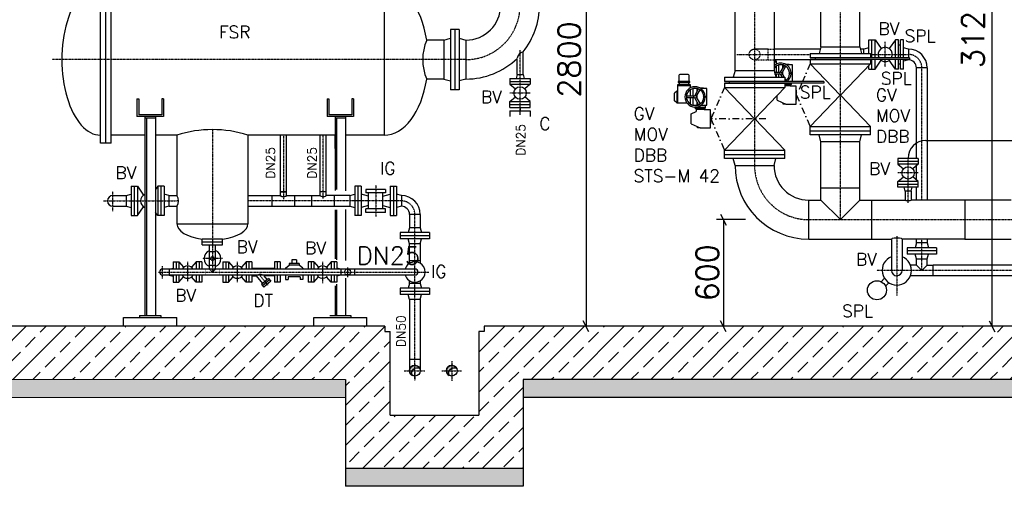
# Model space of a CAD drawing. Header units: millimetres. Extents: x -197187 to 241957296, y -45270 to 70505.
# Tile 27 of 116: x -47299 to -41756, y 8737 to 11361. Entities that reach past the tile are written whole.
import ezdxf
from ezdxf.enums import TextEntityAlignment as Align

# ---------------------------------------------------------------- set-up
doc = ezdxf.new("R2010")
doc.units = ezdxf.units.MM
doc.header["$LTSCALE"] = 0.5
for name, pattern in [('DASHDOT', [1, 0.5, -0.25, 0, -0.25]), ('DOT', [0.25, 0, -0.25]), ('HIDDEN', [0.375, 0.25, -0.125])]:
    doc.linetypes.add(name, pattern=pattern)
for name, color, linetype in [('41', 7, 'Continuous'), ('42', 7, 'Continuous'), ('BEMAßUNG', 7, 'Continuous'), ('Beschriftung', 7, 'Continuous'), ('P-MU025ENTL', 7, 'Continuous'), ('P-MU050ENTL', 7, 'Continuous'), ('P-MU150AUSL', 7, 'Continuous'), ('P-MU200EINL', 7, 'Continuous'), ('P-MU250AUSL', 7, 'Continuous')]:
    doc.layers.add(name, color=color, linetype=linetype)
doc.styles.add('ROMANS', font='ROMANS', dxfattribs={"height": 0.2})

msp = doc.modelspace()

# ---------------------------------------------------------------- hatches: boundary and pattern name
at = {"lineweight": 5}
h = msp.add_hatch(dxfattribs=at)
h.set_pattern_fill('ANSI33', color=256, scale=25)
h.set_pattern_definition([(45, (-19961.86, 11568.5), (-112.2532, 112.2532), []), (45, (-19849.61, 11568.5), (-112.2532, 112.2532), [79.375, -39.6875])])
h.paths.add_polyline_path([(-40729.005, 9636.898), (-40979.005, 9636.898), (-40979.005, 14316.398), (-40959.014, 14336.998), (-40919.032, 14338.197), (-40919.332, 14348.188), (-40789.278, 14352.09), (-40788.978, 14342.099), (-40748.996, 14343.298), (-40729.005, 14323.898)])
h.paths.add_polyline_path([(-40979.005, 9636.898), (-40729.005, 9636.898), (-40729.005, 9336.898), (-44464.005, 9336.898), (-44464.005, 8836.898), (-45464.005, 8836.898), (-45464.005, 9336.898), (-51479.005, 9336.898), (-51479.005, 14001.398), (-51459.014, 14021.998), (-51419.032, 14023.197), (-51419.332, 14033.188), (-51289.278, 14037.09), (-51288.978, 14027.099), (-51248.996, 14028.298), (-51229.005, 14008.898), (-51229.005, 9636.898), (-45244.005, 9636.898), (-45244.005, 9606.898), (-45214.005, 9606.898), (-45214.005, 9136.898), (-44714.005, 9136.898), (-44714.005, 9606.898), (-44684.005, 9606.898), (-44684.005, 9636.898)])
at = {"layer": 'Beschriftung', "lineweight": 5}
h = msp.add_hatch(dxfattribs=at)
h.set_pattern_fill('BETON_UNBEWEHRT', color=256, scale=200, angle=90, pattern_type=2)
h.set_pattern_definition([(135, (-25336.86, 54498.937), (-35.35534, -35.35534), [25, -12.5])])
h.paths.add_polyline_path([(-44464.005, 9336.898), (-40579.005, 9336.898), (-40579.005, 9236.898), (-44464.005, 9236.898)])
h.paths.add_polyline_path([(-45464.005, 8836.898), (-44464.005, 8836.898), (-44464.005, 8736.898), (-45464.005, 8736.898)])
h.paths.add_polyline_path([(-51629.005, 9336.898), (-45464.005, 9336.898), (-45464.005, 9236.898), (-51629.005, 9236.898)])
at = {"layer": 'P-MU050ENTL', "linetype": 'Continuous', "ltscale": 10}
h = msp.add_hatch(color=256, dxfattribs=at)
h.paths.add_polyline_path([(-45074.005, 9417.048), (-45074.005, 9400.9, -0.23800733), (-45046.855, 9400.008, 0.28780619)])
h.paths.add_polyline_path([(-45074.005, 9400.9), (-45074.005, 9417.048, 0.41421356), (-45104.155, 9386.898), (-45088.348, 9386.898, -0.1710683)])
h.paths.add_polyline_path([(-45088.348, 9386.898), (-45104.155, 9386.898, 0.27424639), (-45088.463, 9360.441, -0.23109795)])
h.paths.add_polyline_path([(-44866.005, 9417.048, 0.41421356), (-44896.155, 9386.898), (-44880.348, 9386.898, -0.1710683), (-44866.005, 9400.9)])
h.paths.add_polyline_path([(-44866.005, 9417.048), (-44866.005, 9400.9, -0.23800733), (-44838.855, 9400.008, 0.28780619)])
h.paths.add_polyline_path([(-44880.348, 9386.898), (-44896.155, 9386.898, 0.27424639), (-44880.463, 9360.441, -0.23109795)])

# ---------------------------------------------------------------- linework, layer by layer
for p, q in [((-43052.455, 11129.886), (-43040.623, 11129.886)), ((-43052.455, 11124.156), (-43040.623, 11124.156)), ((-43040.623, 11129.886), (-43040.623, 11110.637)), ((-43040.623, 11100.63), (-43040.623, 11065.105)), ((-43025.061, 11065.105), (-43025.061, 11106.754)), ((-43015.392, 11067.001), (-42993.705, 11104.565)), ((-43006.732, 11062.001), (-42985.044, 11099.565)), ((-43002.139, 11089.956), (-43002.139, 11106.754)), ((-43018.675, 11065.105), (-43052.243, 11065.105)), ((-43018.675, 11055.105), (-43049.563, 11055.105)), ((-43040.623, 11055.105), (-43040.623, 11037.898)), ((-43025.061, 11037.898), (-43025.061, 11055.105)), ((-43015.392, 11053.21), (-43006.552, 11037.898)), ((-43006.732, 11058.21), (-42995.005, 11037.898)), ((-43002.139, 11050.255), (-43002.139, 11069.956)), ((-42992.005, 11032.702), (-42985.044, 11020.646)), ((-43594.589, 10960.055), (-43594.589, 10996.886)), ((-43594.589, 10996.886), (-43523.623, 10996.886)), ((-43594.589, 10991.156), (-43523.623, 10991.156)), ((-43592.056, 11011.164), (-43526.156, 11011.164)), ((-43523.623, 10996.886), (-43523.623, 10977.637)), ((-42956.296, 11000.913), (-42992.005, 11000.913)), ((-42992.005, 10991.403), (-42962.027, 10991.403)), ((-42956.296, 10997.133), (-42962.027, 10991.403)), ((-42962.027, 10991.403), (-42962.027, 10987.043)), ((-43600.32, 10960.055), (-43611.78, 10948.594)), ((-43611.78, 10905.617), (-43611.78, 10948.594)), ((-43600.32, 10960.055), (-43594.589, 10960.055)), ((-43600.32, 10960.055), (-43600.32, 10894.156)), ((-43596.104, 10960.055), (-43596.104, 10894.156)), ((-43501.675, 10932.105), (-43545.051, 10932.105)), ((-43501.675, 10922.105), (-43545.051, 10922.105)), ((-43523.623, 10967.63), (-43523.623, 10932.105)), ((-43523.623, 10922.105), (-43523.623, 10886.581)), ((-43508.061, 10932.105), (-43508.061, 10973.754)), ((-43508.061, 10880.457), (-43508.061, 10922.105)), ((-43498.392, 10934.001), (-43476.705, 10971.565)), ((-43489.732, 10929.001), (-43468.044, 10966.565)), ((-43489.732, 10925.21), (-43468.044, 10887.646)), ((-43485.139, 10956.956), (-43485.139, 10973.754)), ((-43485.139, 10917.255), (-43485.139, 10936.956)), ((-43035.375, 10908.251), (-43035.375, 10934.735)), ((-43600.32, 10894.156), (-43611.78, 10905.617)), ((-43600.32, 10894.156), (-43543.483, 10894.156)), ((-43532.472, 10894.156), (-43523.623, 10894.156)), ((-43498.392, 10920.21), (-43476.705, 10882.646)), ((-43439.296, 10867.913), (-43496.6, 10867.913)), ((-43485.139, 10880.457), (-43485.139, 10897.255)), ((-43035.375, 10908.251), (-42984.948, 10886.762)), ((-43000.1, 10886.762), (-43000.1, 10893.219)), ((-42984.948, 10886.762), (-43000.1, 10886.762)), ((-43518.375, 10832.554), (-43490.87, 10844.276)), ((-43518.375, 10775.251), (-43518.375, 10832.554)), ((-43496.6, 10864.133), (-43490.87, 10858.403)), ((-43490.87, 10858.403), (-43445.027, 10858.403)), ((-43490.87, 10858.403), (-43490.87, 10844.276)), ((-43439.296, 10864.133), (-43445.027, 10858.403)), ((-43445.027, 10858.403), (-43445.027, 10854.043)), ((-43518.375, 10775.251), (-43467.948, 10753.762)), ((-43483.1, 10753.762), (-43483.1, 10760.219)), ((-43467.948, 10753.762), (-43483.1, 10753.762)), ((-45244.005, 9636.898), (-51229.005, 9636.898)), ((-45244.005, 9636.898), (-45244.005, 9606.898)), ((-45244.005, 9606.898), (-45214.005, 9606.898)), ((-45214.005, 9136.898), (-45214.005, 9606.898)), ((-44714.005, 9606.898), (-44714.005, 9136.898)), ((-44684.005, 9606.898), (-44714.005, 9606.898)), ((-44684.005, 9606.898), (-44714.005, 9606.898)), ((-40979.005, 9636.898), (-44684.005, 9636.898)), ((-44684.005, 9636.898), (-44684.005, 9606.898)), ((-44684.005, 9636.898), (-44684.005, 9606.898)), ((-45464.005, 9336.898), (-45464.005, 8736.898)), ((-40579.005, 9336.898), (-44464.005, 9336.898)), ((-44464.005, 9336.898), (-44464.005, 8736.898)), ((-40579.005, 9236.898), (-44464.005, 9236.898)), ((-45214.005, 9136.898), (-44714.005, 9136.898)), ((-44464.005, 8836.898), (-45464.005, 8836.898)), ((-44464.005, 8736.898), (-45464.005, 8736.898))]:
    msp.add_line(p, q)
at = {"lineweight": 5}
for p, q in [((-45464.005, 9336.898), (-51629.005, 9336.898)), ((-51629.005, 9236.898), (-45464.005, 9236.898))]:
    msp.add_line(p, q, dxfattribs=at)
for points in [[(-43052.455, 11129.886), (-43048.373, 11129.886), (-43048.373, 11135.748)], [(-42999.587, 11106.754), (-43027.613, 11106.754)], [(-42947.701, 11013.898), (-42947.701, 11013.898), (-42947.701, 11106.754), (-42980.319, 11106.754)], [(-42956.296, 11003.898), (-42956.296, 10997.133), (-42992.005, 10997.133)], [(-42984.948, 10886.762), (-42927.644, 10886.762), (-42927.644, 10987.043), (-42962.027, 10987.043)], [(-43482.587, 10973.754), (-43510.613, 10973.754)], [(-43463.319, 10880.457), (-43430.701, 10880.457), (-43430.701, 10973.754), (-43463.319, 10973.754)], [(-43510.613, 10880.457), (-43482.587, 10880.457)], [(-43439.296, 10880.457), (-43439.296, 10864.133), (-43496.6, 10864.133), (-43496.6, 10869.802)], [(-43496.6, 10878.397), (-43496.6, 10880.457)], [(-43467.948, 10753.762), (-43410.644, 10753.762), (-43410.644, 10854.043), (-43445.027, 10854.043)]]:
    msp.add_lwpolyline(points)
msp.add_lwpolyline([(-43586.839, 11014.029), (-43586.839, 11049.559, -0.41421356), (-43581.109, 11055.289), (-43537.103, 11055.289, -0.41421356), (-43531.373, 11049.559), (-43531.373, 11014.029)], format="xyb", close=True)
for points in [[(-43526.156, 11008.298), (-43526.156, 11014.029), (-43592.056, 11014.029), (-43592.056, 11008.298)], [(-43531.373, 10996.886), (-43531.373, 11008.298), (-43586.839, 11008.298), (-43586.839, 10996.886)], [(-42925.352, 10908.251), (-42925.352, 10965.554), (-42927.644, 10965.554), (-42927.644, 10908.251)], [(-43408.352, 10775.251), (-43408.352, 10832.554), (-43410.644, 10832.554), (-43410.644, 10775.251)]]:
    msp.add_lwpolyline(points, close=True)
for centre, radius in [((-43013.6, 11060.105), 7.125), ((-42960.594, 11060.105), 5.571), ((-42960.594, 11060.105), 3.312), ((-43496.6, 10927.105), 7.125), ((-43443.594, 10927.105), 5.571), ((-43443.594, 10927.105), 3.312)]:
    msp.add_circle(centre, radius)
for centre, radius, start, end in [((-43013.6, 11060.105), 57.304, 3.686082, 132.692218), ((-43013.6, 11060.105), 48.708, 3.998239, 142.912685), ((-43013.6, 10658.395), 453.177, 93.384346, 93.418573), ((-43013.6, 10658.395), 453.177, 81.638617, 86.615654), ((-43013.6, 11060.105), 48.708, 296.317705, 356.001761), ((-43013.6, 11060.105), 57.304, 306.25789, 356.313918), ((-43496.6, 10927.105), 57.304, 3.686082, 356.313918), ((-43496.6, 10927.105), 48.708, 3.998239, 356.001761), ((-43496.6, 10525.395), 453.177, 93.384346, 93.418573), ((-43496.6, 10525.395), 453.177, 81.638617, 86.615654)]:
    msp.add_arc(centre, radius, start, end)
at = {"layer": '41', "linetype": 'Continuous', "ltscale": 10}
for p, q in [((-44539.505, 11030.305), (-44539.505, 10998.305)), ((-46639.005, 10916.898), (-46639.005, 10816.898)), ((-46639.005, 10916.898), (-46629.005, 10916.898)), ((-46629.005, 10916.898), (-46629.005, 10826.898)), ((-46489.005, 10916.898), (-46499.005, 10916.898)), ((-46499.005, 10916.898), (-46499.005, 10826.898)), ((-46489.005, 10916.898), (-46489.005, 10816.898)), ((-45569.005, 10916.898), (-45569.005, 10816.898)), ((-45569.005, 10916.898), (-45559.005, 10916.898)), ((-45559.005, 10916.898), (-45559.005, 10826.898)), ((-45419.005, 10916.898), (-45429.005, 10916.898)), ((-45429.005, 10916.898), (-45429.005, 10826.898)), ((-45419.005, 10916.898), (-45419.005, 10816.898)), ((-46489.005, 10816.898), (-46639.005, 10816.898)), ((-46499.005, 10826.898), (-46629.005, 10826.898)), ((-46594.005, 10816.898), (-46594.005, 9696.898)), ((-46534.005, 10816.898), (-46534.005, 9696.898)), ((-45419.005, 10816.898), (-45569.005, 10816.898)), ((-45429.005, 10826.898), (-45559.005, 10826.898)), ((-45524.005, 10816.898), (-45524.005, 10401.501)), ((-45464.005, 10816.898), (-45464.005, 10399.26)), ((-46534.005, 10806.898), (-46594.005, 10806.898)), ((-45464.005, 10806.898), (-45524.005, 10806.898)), ((-45524.005, 10636.898), (-45524.005, 10711.898)), ((-42197.505, 10681.998), (-41222.725, 10681.998)), ((-42240.005, 10580.448), (-42355.005, 10580.448)), ((-42355.005, 10580.448), (-42355.005, 10548.448)), ((-42240.005, 10564.448), (-42355.005, 10564.448)), ((-42240.005, 10548.448), (-42355.005, 10548.448)), ((-42355.005, 10548.448), (-42324.145, 10522.149)), ((-42240.005, 10548.448), (-42270.866, 10522.149)), ((-42240.005, 10580.448), (-42240.005, 10548.448)), ((-42355.005, 10450.448), (-42324.145, 10476.747)), ((-42240.005, 10450.448), (-42355.005, 10450.448)), ((-42355.005, 10418.448), (-42355.005, 10450.448)), ((-42240.005, 10434.448), (-42355.005, 10434.448)), ((-42240.005, 10450.448), (-42270.866, 10476.747)), ((-42240.005, 10418.448), (-42240.005, 10450.448)), ((-42240.005, 10418.448), (-42355.005, 10418.448)), ((-42314.355, 10396.448), (-42320.25, 10418.448)), ((-42280.655, 10396.448), (-42314.355, 10396.448)), ((-42314.355, 10396.448), (-42314.355, 10346.448)), ((-42280.655, 10396.448), (-42274.76, 10418.448)), ((-42280.655, 10396.448), (-42280.655, 10346.448)), ((-45524.005, 10291.689), (-45524.005, 10016.037)), ((-45464.005, 10293.93), (-45464.005, 10005.952)), ((-46196.909, 10127.898), (-46156.505, 10127.898)), ((-46193.881, 10095.898), (-46156.505, 10095.898)), ((-46192.367, 10111.898), (-46156.505, 10111.898)), ((-46156.505, 10095.898), (-46156.505, 10127.898)), ((-45415.005, 9958.748), (-45415.005, 9925.048)), ((-45464.005, 9907.344), (-45464.005, 9696.898)), ((-45524.005, 9864.764), (-45524.005, 9696.898)), ((-46714.005, 9686.898), (-46414.005, 9686.898)), ((-46714.005, 9636.898), (-46714.005, 9686.898)), ((-46624.005, 9696.898), (-46504.005, 9696.898)), ((-46624.005, 9696.898), (-46624.005, 9686.898)), ((-46504.005, 9696.898), (-46504.005, 9686.898)), ((-46414.005, 9636.898), (-46414.005, 9686.898)), ((-45644.005, 9686.898), (-45344.005, 9686.898)), ((-45644.005, 9636.898), (-45644.005, 9686.898)), ((-45554.005, 9696.898), (-45434.005, 9696.898)), ((-45434.005, 9696.898), (-45434.005, 9686.898)), ((-45344.005, 9636.898), (-45344.005, 9686.898))]:
    msp.add_line(p, q, dxfattribs=at)
at = {"layer": '41', "linetype": 'HIDDEN', "ltscale": 10}
for p, q in [((-46586.005, 10806.898), (-46586.005, 9696.898)), ((-45516.005, 10806.898), (-45516.005, 10405.983)), ((-45516.005, 10291.689), (-45516.005, 10011.554)), ((-45516.005, 9873.728), (-45516.005, 9696.898))]:
    msp.add_line(p, q, dxfattribs=at)
at = {"layer": '41', "linetype": 'DASHDOT', "ltscale": 10}
for p, q in [((-42297.505, 10331.628), (-42297.505, 10580.448)), ((-42240.005, 10499.448), (-42355.005, 10499.448)), ((-46405.478, 10341.898), (-46414.005, 10341.898))]:
    msp.add_line(p, q, dxfattribs=at)
at = {"layer": '41', "linetype": 'Continuous', "ltscale": 10}
msp.add_circle((-42297.505, 10499.448), 35, dxfattribs=at)
for centre, radius, start, end in [((-44452.32, 11134.934), 47.458, 105.691625, 168.683428), ((-42197.505, 10581.998), 100, 90, 180)]:
    msp.add_arc(centre, radius, start, end, dxfattribs=at)
for centre, ratio, end_param in [((-45814.005, 10372.048), 0.30551929, 3.14159265), ((-45590.005, 10372.048), 0.30551929, 1.33111947), ((-42297.505, 10346.448), 0.1011454, 3.14159265)]:
    msp.add_ellipse(centre, major_axis=(-16.85, 0), ratio=ratio, start_param=0, end_param=end_param, dxfattribs=at)
at = {"layer": 'BEMAßUNG', "linetype": 'Continuous', "ltscale": 10}
for p, q in [((-41825.564, 12756.984), (-41825.564, 9636.898)), ((-44110.603, 12436.898), (-44110.603, 9636.898)), ((-43353.223, 10268.148), (-43321.973, 10205.648)), ((-43213.561, 10236.898), (-43376.214, 10236.898)), ((-43337.598, 10236.898), (-43337.598, 9636.898)), ((-44094.978, 9605.648), (-44126.228, 9668.148)), ((-43321.973, 9605.648), (-43353.223, 9668.148)), ((-41841.189, 9668.148), (-41809.939, 9605.648))]:
    msp.add_line(p, q, dxfattribs=at)
at = {"layer": 'P-MU025ENTL', "linetype": 'Continuous', "ltscale": 10}
for p, q in [((-44498.855, 11052.305), (-44498.855, 11143.869)), ((-44465.155, 11052.305), (-44465.155, 11180.624)), ((-44498.855, 11052.305), (-44504.75, 11030.305)), ((-44498.855, 11052.305), (-44465.155, 11052.305)), ((-44465.155, 11052.305), (-44459.26, 11030.305)), ((-44539.505, 11030.305), (-44424.505, 11030.305)), ((-44539.505, 11014.305), (-44424.505, 11014.305)), ((-44539.505, 10998.305), (-44424.505, 10998.305)), ((-44539.505, 10998.305), (-44508.645, 10972.006)), ((-44424.505, 10998.305), (-44455.366, 10972.006)), ((-44424.505, 11030.305), (-44424.505, 10998.305)), ((-44539.505, 10900.305), (-44508.645, 10926.604)), ((-44424.505, 10900.305), (-44455.366, 10926.604)), ((-44539.505, 10868.305), (-44539.505, 10900.305)), ((-44539.505, 10900.305), (-44424.505, 10900.305)), ((-44539.505, 10884.305), (-44424.505, 10884.305)), ((-44539.505, 10868.305), (-44424.505, 10868.305)), ((-44482.005, 10868.305), (-44482.005, 10848.305)), ((-44424.505, 10868.305), (-44424.505, 10900.305)), ((-44539.505, 10848.305), (-44424.505, 10848.305)), ((-44539.505, 10848.305), (-44539.505, 10816.305)), ((-44424.505, 10848.305), (-44424.505, 10816.305)), ((-45830.855, 10372.048), (-45830.855, 10711.898)), ((-45797.155, 10372.048), (-45797.155, 10711.898)), ((-45606.855, 10372.048), (-45606.855, 10711.898)), ((-45573.155, 10372.048), (-45573.155, 10711.898)), ((-45797.155, 10392.898), (-45830.855, 10392.898)), ((-45830.855, 10392.898), (-45797.155, 10392.898)), ((-45573.155, 10392.898), (-45606.855, 10392.898)), ((-46271.505, 10095.898), (-46156.505, 10095.898)), ((-46230.855, 9958.748), (-46230.855, 10095.898)), ((-46197.155, 9958.748), (-46197.155, 10095.898)), ((-46197.155, 10055.898), (-46230.855, 10055.898)), ((-46435.005, 9999.398), (-46403.005, 9999.398)), ((-46435.005, 9999.398), (-46435.005, 9958.748)), ((-46419.005, 9999.398), (-46419.005, 9958.748)), ((-46403.005, 9999.398), (-46376.707, 9968.537)), ((-46403.005, 9999.398), (-46403.005, 9958.748)), ((-46305.005, 9999.398), (-46331.304, 9968.537)), ((-46273.005, 9999.398), (-46305.005, 9999.398)), ((-46305.005, 9999.398), (-46305.005, 9958.748)), ((-46289.005, 9999.398), (-46289.005, 9958.748)), ((-46273.005, 9999.398), (-46273.005, 9958.748)), ((-46230.855, 9979.898), (-46197.155, 9979.898)), ((-46155.005, 9999.398), (-46123.005, 9999.398)), ((-46155.005, 9999.398), (-46155.005, 9958.748)), ((-46139.005, 9999.398), (-46139.005, 9958.748)), ((-46123.005, 9999.398), (-46096.707, 9968.537)), ((-46123.005, 9999.398), (-46123.005, 9958.748)), ((-46025.005, 9999.398), (-46051.304, 9968.537)), ((-45993.005, 9999.398), (-46025.005, 9999.398)), ((-46025.005, 9999.398), (-46025.005, 9958.748)), ((-46009.005, 9999.398), (-46009.005, 9958.748)), ((-45993.005, 9999.398), (-45993.005, 9958.748)), ((-45833.005, 9999.398), (-45865.005, 9999.398)), ((-45865.005, 9999.398), (-45865.005, 9958.748)), ((-45849.005, 9999.398), (-45849.005, 9958.748)), ((-45833.005, 9999.398), (-45833.005, 9958.748)), ((-45803.005, 9964.398), (-45782.133, 9980.27)), ((-45725.877, 9990.27), (-45782.133, 9990.27)), ((-45782.133, 9990.27), (-45782.133, 9980.27)), ((-45725.877, 9980.27), (-45782.133, 9980.27)), ((-45740.877, 10010.27), (-45767.133, 10010.27)), ((-45767.133, 10010.27), (-45767.133, 9990.27)), ((-45740.877, 10010.27), (-45740.877, 9990.27)), ((-45725.877, 9990.27), (-45725.877, 9980.27)), ((-45705.005, 9964.398), (-45725.877, 9980.27)), ((-45643.005, 9999.398), (-45675.005, 9999.398)), ((-45675.005, 9999.398), (-45675.005, 9958.748)), ((-45659.005, 9999.398), (-45659.005, 9958.748)), ((-45643.005, 9999.398), (-45616.707, 9968.537)), ((-45643.005, 9999.398), (-45643.005, 9958.748)), ((-45545.005, 9999.398), (-45571.304, 9968.537)), ((-45513.005, 9999.398), (-45545.005, 9999.398)), ((-45545.005, 9999.398), (-45545.005, 9958.748)), ((-45529.005, 9999.398), (-45529.005, 9958.748)), ((-45513.005, 9999.398), (-45513.005, 9958.748)), ((-45074.005, 9958.748), (-46495.005, 9958.748)), ((-45074.005, 9925.048), (-46495.005, 9925.048)), ((-46457.005, 9958.748), (-46435.005, 9964.643)), ((-46457.005, 9958.748), (-46457.005, 9925.048)), ((-46457.005, 9925.048), (-46435.005, 9919.153)), ((-46435.005, 9925.048), (-46435.005, 9884.398)), ((-46419.005, 9925.048), (-46419.005, 9884.398)), ((-46403.005, 9925.048), (-46403.005, 9884.398)), ((-46305.005, 9925.048), (-46305.005, 9884.398)), ((-46289.005, 9925.048), (-46289.005, 9884.398)), ((-46273.005, 9925.048), (-46273.005, 9884.398)), ((-46155.005, 9925.048), (-46155.005, 9884.398)), ((-46139.005, 9925.048), (-46139.005, 9884.398)), ((-46123.005, 9925.048), (-46123.005, 9884.398)), ((-46025.005, 9925.048), (-46025.005, 9884.398)), ((-46009.005, 9925.048), (-46009.005, 9884.398)), ((-45993.005, 9963.748), (-45865.005, 9963.748)), ((-45993.005, 9925.048), (-45993.005, 9884.398)), ((-45865.005, 9925.048), (-45865.005, 9884.398)), ((-45849.005, 9925.048), (-45849.005, 9884.398)), ((-45833.005, 9925.048), (-45833.005, 9884.398)), ((-45803.005, 9964.398), (-45803.005, 9958.748)), ((-45803.005, 9925.048), (-45803.005, 9899.398)), ((-45705.005, 9964.398), (-45705.005, 9958.748)), ((-45705.005, 9925.048), (-45705.005, 9899.398)), ((-45675.005, 9925.048), (-45675.005, 9884.398)), ((-45659.005, 9925.048), (-45659.005, 9884.398)), ((-45643.005, 9925.048), (-45643.005, 9884.398)), ((-45545.005, 9925.048), (-45545.005, 9884.398)), ((-45529.005, 9925.048), (-45529.005, 9884.398)), ((-45491.005, 9958.748), (-45513.005, 9964.643)), ((-45491.005, 9925.048), (-45513.005, 9919.153)), ((-45513.005, 9925.048), (-45513.005, 9884.398)), ((-45491.005, 9958.748), (-45491.005, 9925.048)), ((-46435.005, 9884.398), (-46403.005, 9884.398)), ((-46403.005, 9884.398), (-46376.707, 9915.259)), ((-46305.005, 9884.398), (-46331.304, 9915.259)), ((-46273.005, 9884.398), (-46305.005, 9884.398)), ((-46155.005, 9884.398), (-46123.005, 9884.398)), ((-46123.005, 9884.398), (-46096.707, 9915.259)), ((-46025.005, 9884.398), (-46051.304, 9915.259)), ((-45993.005, 9884.398), (-46025.005, 9884.398)), ((-45993.005, 9920.048), (-45966.506, 9920.048)), ((-45931.226, 9878.002), (-45966.506, 9920.048)), ((-45898.517, 9905.448), (-45938.118, 9872.219)), ((-45938.118, 9872.219), (-45925.262, 9856.898)), ((-45892.089, 9897.787), (-45931.69, 9864.558)), ((-45885.661, 9890.127), (-45925.262, 9856.898)), ((-45865.005, 9920.048), (-45922.514, 9920.048)), ((-45905.41, 9899.664), (-45922.514, 9920.048)), ((-45898.517, 9905.448), (-45885.661, 9890.127)), ((-45833.005, 9884.398), (-45865.005, 9884.398)), ((-45803.005, 9899.398), (-45788.005, 9899.398)), ((-45720.005, 9914.398), (-45788.005, 9914.398)), ((-45788.005, 9914.398), (-45788.005, 9899.398)), ((-45720.005, 9914.398), (-45720.005, 9899.398)), ((-45705.005, 9899.398), (-45720.005, 9899.398)), ((-45643.005, 9884.398), (-45675.005, 9884.398)), ((-45643.005, 9884.398), (-45616.707, 9915.259)), ((-45545.005, 9884.398), (-45571.304, 9915.259)), ((-45513.005, 9884.398), (-45545.005, 9884.398))]:
    msp.add_line(p, q, dxfattribs=at)
at = {"layer": 'P-MU025ENTL', "linetype": 'DASHDOT', "ltscale": 10}
for p, q in [((-44482.005, 10825.744), (-44482.005, 11189.789)), ((-44539.505, 10949.305), (-44424.505, 10949.305)), ((-46214.005, 10743.114), (-46214.005, 9941.898)), ((-45814.005, 10711.898), (-45814.005, 10352.744)), ((-45590.005, 10354.847), (-45590.005, 10711.898)), ((-46354.005, 9999.398), (-46354.005, 9887.853)), ((-46157.323, 10017.898), (-46270.687, 10017.898)), ((-46074.005, 9999.398), (-46074.005, 9884.398)), ((-45594.005, 9999.398), (-45594.005, 9879.789)), ((-46517.296, 9941.898), (-44993.749, 9941.898)), ((-46495.005, 9905.549), (-46495.005, 9975.863)), ((-45901.459, 9868.742), (-45952.835, 9929.969)), ((-45453.005, 9967.053), (-45453.005, 9912.296))]:
    msp.add_line(p, q, dxfattribs=at)
at = {"layer": 'P-MU025ENTL', "linetype": 'Continuous', "ltscale": 10}
msp.add_circle((-44482.005, 10949.305), 35, dxfattribs=at)
at = {"layer": 'P-MU025ENTL', "linetype": 'DASHDOT', "ltscale": 10}
msp.add_circle((-45453.005, 9941.898), 16.85, dxfattribs=at)
at = {"layer": 'P-MU025ENTL', "linetype": 'Continuous', "ltscale": 10}
for centre, radius, start, end in [((-46214.005, 10017.898), 47.5, 110.777317, 249.222683), ((-46214.005, 10017.898), 47.5, 290.777317, 69.222683), ((-45073.917, 9941.898), 57.5, 90.087786, 162.959747), ((-45073.917, 9941.898), 57.5, 269.912214, 90.087786), ((-46495.005, 9941.898), 16.85, 90, 270), ((-46354.005, 9941.898), 35, 28.778747, 151.221253), ((-46354.005, 9941.898), 35, 208.778747, 331.221253), ((-46074.005, 9941.898), 35, 28.778747, 151.221253), ((-46074.005, 9941.898), 35, 208.778747, 331.221253), ((-45594.005, 9941.898), 35, 205.804869, 319.654061), ((-45594.005, 9941.898), 35, 28.778747, 151.221253), ((-45073.917, 9941.898), 57.5, 197.040253, 269.912214), ((-45074.005, 9941.898), 16.85, 270, 90)]:
    msp.add_arc(centre, radius, start, end, dxfattribs=at)
msp.add_ellipse((-45944.51, 9920.048), major_axis=(-21.996, 0), ratio=0.33834032, start_param=3.14159265, end_param=6.28318531, dxfattribs=at)
at = {"layer": 'P-MU050ENTL', "linetype": 'Continuous', "ltscale": 10}
for p, q in [((-42519.066, 11203.283), (-42546.066, 11196.048)), ((-42519.066, 11170.898), (-42519.066, 11248.398)), ((-42519.066, 11248.398), (-42483.066, 11248.398)), ((-42501.066, 11146.898), (-42501.066, 11248.398)), ((-42483.066, 11248.398), (-42448.804, 11198.807)), ((-42483.066, 11146.898), (-42483.066, 11248.398)), ((-42369.066, 11248.398), (-42403.329, 11198.807)), ((-42351.066, 11248.398), (-42369.066, 11248.398)), ((-42369.066, 11146.898), (-42369.066, 11248.398)), ((-42351.066, 11146.898), (-42351.066, 11248.398)), ((-42351.066, 11219.398), (-42341.066, 11219.398)), ((-42323.066, 11248.398), (-42341.066, 11248.398)), ((-42341.066, 11146.898), (-42341.066, 11248.398)), ((-42323.066, 11146.898), (-42323.066, 11248.398)), ((-42296.066, 11196.048), (-42323.066, 11203.283)), ((-42546.066, 11170.898), (-42546.066, 11196.048)), ((-42519.066, 11083.398), (-42519.066, 11102.421)), ((-42501.066, 11083.398), (-42501.066, 11136.898)), ((-42483.066, 11083.398), (-42483.066, 11136.898)), ((-42483.066, 11083.398), (-42448.804, 11132.989)), ((-42369.066, 11083.398), (-42403.329, 11132.989)), ((-42369.066, 11083.398), (-42369.066, 11136.898)), ((-42351.066, 11083.398), (-42351.066, 11136.898)), ((-42351.066, 11112.398), (-42341.066, 11112.398)), ((-42341.066, 11083.398), (-42341.066, 11136.898)), ((-42323.066, 11083.398), (-42323.066, 11136.898)), ((-42296.066, 11135.748), (-42323.066, 11128.513)), ((-42519.066, 11083.398), (-42483.066, 11083.398)), ((-42351.066, 11083.398), (-42369.066, 11083.398)), ((-42323.066, 11083.398), (-42341.066, 11083.398)), ((-46672.005, 10424.398), (-46672.005, 10259.398)), ((-46672.005, 10424.398), (-46636.005, 10424.398)), ((-46672.005, 10424.398), (-46672.005, 10372.048)), ((-46672.005, 10424.398), (-46636.005, 10424.398)), ((-46654.005, 10424.398), (-46654.005, 10259.398)), ((-46654.005, 10424.398), (-46654.005, 10372.048)), ((-46636.005, 10424.398), (-46636.005, 10259.398)), ((-46636.005, 10424.398), (-46601.743, 10374.807)), ((-46636.005, 10424.398), (-46636.005, 10372.048)), ((-46636.005, 10424.398), (-46601.743, 10374.807)), ((-46522.005, 10424.398), (-46534.005, 10407.029)), ((-46522.005, 10424.398), (-46534.005, 10407.029)), ((-46486.005, 10424.398), (-46522.005, 10424.398)), ((-46522.005, 10424.398), (-46522.005, 10259.398)), ((-46486.005, 10424.398), (-46522.005, 10424.398)), ((-46522.005, 10424.398), (-46522.005, 10372.048)), ((-46504.005, 10424.398), (-46504.005, 10259.398)), ((-46504.005, 10424.398), (-46504.005, 10372.048)), ((-46486.005, 10424.398), (-46486.005, 10259.398)), ((-46486.005, 10424.398), (-46486.005, 10372.048)), ((-45377.005, 10424.398), (-45413.005, 10424.398)), ((-45413.005, 10424.398), (-45413.005, 10259.398)), ((-45395.005, 10424.398), (-45395.005, 10259.398)), ((-45377.005, 10424.398), (-45377.005, 10259.398)), ((-45213.005, 10424.398), (-45213.005, 10259.398)), ((-45213.005, 10424.398), (-45177.005, 10424.398)), ((-45195.005, 10424.398), (-45195.005, 10259.398)), ((-45177.005, 10424.398), (-45177.005, 10259.398)), ((-46775.005, 10372.048), (-46699.005, 10372.048)), ((-46699.005, 10372.048), (-46672.005, 10379.283)), ((-46699.005, 10372.048), (-46672.005, 10379.283)), ((-46699.005, 10372.048), (-46699.005, 10311.748)), ((-46459.005, 10372.048), (-46486.005, 10379.283)), ((-46459.005, 10372.048), (-46486.005, 10379.283)), ((-46459.005, 10372.048), (-46414.005, 10372.048)), ((-46459.005, 10372.048), (-46414.005, 10372.048)), ((-46459.005, 10372.048), (-46459.005, 10311.748)), ((-46014.005, 10372.048), (-45830.855, 10372.048)), ((-46014.005, 10372.048), (-45830.855, 10372.048)), ((-45878.005, 10311.748), (-45878.005, 10372.048)), ((-45878.005, 10311.748), (-45878.005, 10372.048)), ((-45797.155, 10372.048), (-45606.855, 10372.048)), ((-45797.155, 10372.048), (-45606.855, 10372.048)), ((-45750.005, 10311.748), (-45750.005, 10372.048)), ((-45750.005, 10311.748), (-45750.005, 10372.048)), ((-45654.005, 10311.748), (-45654.005, 10372.048)), ((-45654.005, 10311.748), (-45654.005, 10372.048)), ((-45500.247, 10372.048), (-45573.155, 10372.048)), ((-45440.005, 10372.048), (-45534.005, 10372.048)), ((-45526.005, 10311.748), (-45526.005, 10372.048)), ((-45526.005, 10311.748), (-45526.005, 10372.048)), ((-45440.005, 10372.048), (-45413.005, 10379.283)), ((-45440.005, 10372.048), (-45440.005, 10311.748)), ((-45335.005, 10368.029), (-45377.005, 10379.283)), ((-45240.005, 10406.898), (-45350.005, 10406.898)), ((-45350.005, 10406.898), (-45350.005, 10386.898)), ((-45240.005, 10386.898), (-45350.005, 10386.898)), ((-45335.005, 10296.898), (-45335.005, 10386.898)), ((-45255.005, 10296.898), (-45255.005, 10386.898)), ((-45255.005, 10368.029), (-45213.005, 10379.283)), ((-45240.005, 10406.898), (-45240.005, 10386.898)), ((-45150.005, 10372.048), (-45177.005, 10379.283)), ((-45150.005, 10372.048), (-45150.005, 10311.748)), ((-46775.005, 10311.748), (-46699.005, 10311.748)), ((-46699.005, 10311.748), (-46672.005, 10304.513)), ((-46699.005, 10311.748), (-46672.005, 10304.513)), ((-46459.005, 10311.748), (-46486.005, 10304.513)), ((-46459.005, 10311.748), (-46486.005, 10304.513)), ((-46459.005, 10311.748), (-46414.005, 10311.748)), ((-46014.005, 10311.748), (-45594.005, 10311.748)), ((-46014.005, 10311.748), (-45478.892, 10311.748)), ((-45534.005, 10311.748), (-45440.005, 10311.748)), ((-45440.005, 10311.748), (-45413.005, 10304.513)), ((-45335.005, 10315.767), (-45377.005, 10304.513)), ((-45255.005, 10315.767), (-45213.005, 10304.513)), ((-45150.005, 10311.748), (-45177.005, 10304.513)), ((-46672.005, 10259.398), (-46636.005, 10259.398)), ((-46672.005, 10259.398), (-46636.005, 10259.398)), ((-46636.005, 10259.398), (-46601.743, 10308.989)), ((-46636.005, 10259.398), (-46601.743, 10308.989)), ((-46522.005, 10259.398), (-46534.005, 10276.766)), ((-46522.005, 10259.398), (-46534.005, 10276.766)), ((-46486.005, 10259.398), (-46522.005, 10259.398)), ((-46486.005, 10259.398), (-46522.005, 10259.398)), ((-45377.005, 10259.398), (-45413.005, 10259.398)), ((-45240.005, 10296.898), (-45350.005, 10296.898)), ((-45350.005, 10276.898), (-45350.005, 10296.898)), ((-45240.005, 10276.898), (-45350.005, 10276.898)), ((-45255.005, 10296.898), (-45335.005, 10296.898)), ((-45240.005, 10276.898), (-45240.005, 10296.898)), ((-45213.005, 10259.398), (-45177.005, 10259.398)), ((-45043.855, 10265.898), (-45104.155, 10265.898)), ((-45104.155, 10265.898), (-45104.155, 10190.898)), ((-45043.855, 10265.898), (-45043.855, 10190.898)), ((-44991.505, 10163.898), (-45156.505, 10163.898)), ((-45156.505, 10163.898), (-45156.505, 10127.898)), ((-44991.505, 10145.898), (-45156.505, 10145.898)), ((-45104.155, 10190.898), (-45111.39, 10163.898)), ((-45043.855, 10190.898), (-45104.155, 10190.898)), ((-45043.855, 10190.898), (-45036.621, 10163.898)), ((-44991.505, 10163.898), (-44991.505, 10127.898)), ((-44991.505, 10127.898), (-45156.505, 10127.898)), ((-45104.155, 10100.898), (-45111.39, 10127.898)), ((-45043.855, 10100.898), (-45104.155, 10100.898)), ((-45104.155, 9990.805), (-45104.155, 10100.898)), ((-45043.855, 10100.898), (-45036.621, 10127.898)), ((-45043.855, 10100.898), (-45043.855, 9990.913)), ((-42391.155, 10127.348), (-42391.155, 9951.348)), ((-42330.855, 10127.348), (-42330.855, 9951.348)), ((-42250.216, 10105.348), (-42257.451, 10078.348)), ((-42189.916, 10105.348), (-42250.216, 10105.348)), ((-42189.916, 10105.348), (-42182.682, 10078.348)), ((-42137.566, 10078.348), (-42302.566, 10078.348)), ((-42302.566, 10078.348), (-42302.566, 10042.348)), ((-42137.566, 10060.348), (-42302.566, 10060.348)), ((-42137.566, 10042.348), (-42302.566, 10042.348)), ((-42250.216, 10015.348), (-42257.451, 10042.348)), ((-42189.916, 10015.348), (-42182.682, 10042.348)), ((-42137.566, 10078.348), (-42137.566, 10042.348)), ((-45043.855, 10005.898), (-45104.155, 10005.898)), ((-42250.216, 9981.498), (-42284.212, 9981.498)), ((-41179.005, 9981.498), (-42157.005, 9981.498)), ((-45104.155, 9877.898), (-45111.39, 9850.898)), ((-45104.155, 9877.898), (-45104.155, 9892.991)), ((-45043.855, 9877.898), (-45104.155, 9877.898)), ((-45043.855, 9892.882), (-45043.855, 9877.898)), ((-45043.855, 9877.898), (-45036.621, 9850.898)), ((-42430.388, 9906.713), (-42449.353, 9887.748)), ((-42405.64, 9881.965), (-42424.605, 9863)), ((-41179.005, 9921.198), (-42157.005, 9921.198)), ((-44991.505, 9850.898), (-45156.505, 9850.898)), ((-45156.505, 9850.898), (-45156.505, 9814.898)), ((-44991.505, 9832.898), (-45156.505, 9832.898)), ((-44991.505, 9814.898), (-45156.505, 9814.898)), ((-45104.155, 9787.898), (-45111.39, 9814.898)), ((-45043.855, 9787.898), (-45036.621, 9814.898)), ((-44991.505, 9850.898), (-44991.505, 9814.898)), ((-45104.155, 9787.898), (-45104.155, 9386.898)), ((-45043.855, 9787.898), (-45104.155, 9787.898)), ((-45043.855, 9450.898), (-45104.155, 9450.898))]:
    msp.add_line(p, q, dxfattribs=at)
at = {"layer": 'P-MU050ENTL', "linetype": 'DASHDOT', "ltscale": 10}
for p, q in [((-42426.066, 11146.898), (-42426.066, 11235.898)), ((-42426.066, 11095.898), (-42426.066, 11136.898)), ((-45295.005, 10430.988), (-45295.005, 10252.808)), ((-46775.005, 10284.299), (-46775.005, 10395.93)), ((-46775.005, 10284.299), (-46775.005, 10395.93)), ((-46826.465, 10341.898), (-46414.005, 10341.898)), ((-45150.005, 10341.898), (-46014.005, 10341.898)), ((-45074.005, 9340.846), (-45074.005, 10265.898)), ((-42361.005, 10144.293), (-42361.005, 9809.022)), ((-41148.855, 9951.348), (-42473.737, 9951.348)), ((-44866.005, 9440.052), (-44866.005, 9330.33)), ((-45133.732, 9386.898), (-45017.457, 9386.898)), ((-45074.005, 9386.898), (-45074.005, 9330.33)), ((-44922.036, 9386.898), (-44811.448, 9386.898))]:
    msp.add_line(p, q, dxfattribs=at)
at = {"layer": 'P-MU050ENTL'}
msp.add_line((-45043.855, 9787.898), (-45043.855, 9386.898), dxfattribs=at)
at = {"layer": 'P-MU050ENTL', "linetype": 'Continuous', "ltscale": 10}
for points in [[(-45046.855, 9400.008, 1.37095256), (-45088.463, 9360.441, -0.72941984), (-45046.855, 9400.008)], [(-44838.855, 9400.008, 1.37095256), (-44880.463, 9360.441, -0.72941984), (-44838.855, 9400.008)]]:
    msp.add_lwpolyline(points, format="xyb", dxfattribs=at)
for centre, radius in [((-42472.728, 9839.625), 53.5), ((-45074.005, 9386.898), 30.15), ((-44866.005, 9386.898), 30.15)]:
    msp.add_circle(centre, radius, dxfattribs=at)
for centre, radius, start, end in [((-42426.066, 11165.898), 40, 331.640685, 208.359315), ((-42426.066, 11165.898), 40, 226.46878, 313.53122), ((-46775.005, 10341.898), 30.15, 90, 270), ((-46775.005, 10341.898), 30.15, 90, 270), ((-46579.005, 10341.898), 40, 112.024314, 180), ((-46579.005, 10341.898), 40, 112.024314, 131.083733), ((-46463.043, 10341.898), 57.565, 328.415447, 31.58455), ((-45150.005, 10265.898), 106.15, 0, 90), ((-46579.005, 10341.898), 40, 180, 247.975686), ((-46579.005, 10341.898), 40, 228.916267, 247.975686), ((-45150.005, 10265.898), 45.85, 0, 90), ((-42361.005, 9951.348), 82.5, 111.435558, 68.564442), ((-42361.005, 9951.348), 30.15, 179.659961, 182.536572), ((-42361.005, 9951.348), 30.15, 182.536572, 0)]:
    msp.add_arc(centre, radius, start, end, dxfattribs=at)
at = {"layer": 'P-MU050ENTL', "linetype": 'DASHDOT', "ltscale": 10}
for centre in [(-42296.066, 11089.898), (-45150.005, 10265.898)]:
    msp.add_arc(centre, 76, 0, 90, dxfattribs=at)
at = {"layer": 'P-MU050ENTL', "linetype": 'Continuous', "ltscale": 10}
for centre, major_axis, start_param, end_param in [((-45814.005, 10372.048), (16.85, 0), 3.14159265, 6.28318531), ((-45590.005, 10372.048), (-16.85, 0), 0, 3.14159265)]:
    msp.add_ellipse(centre, major_axis=major_axis, ratio=0.30551929, start_param=start_param, end_param=end_param, dxfattribs=at)
at = {"layer": 'P-MU200EINL', "linetype": 'DASHDOT', "ltscale": 10}
for p, q in [((-43162.005, 12647.434), (-43162.005, 10541.898)), ((-42679.005, 10236.898), (-42679.005, 12443.984)), ((-43261.074, 11165.898), (-42849.005, 11165.898)), ((-42509.005, 11165.898), (-42296.066, 11165.898)), ((-44787.005, 11136.898), (-47117.403, 11136.898)), ((-42220.066, 10346.699), (-42220.066, 11089.898)), ((-42857.005, 10236.898), (-39792.983, 10236.898)), ((-42220.066, 9951.348), (-42220.066, 10127.096))]:
    msp.add_line(p, q, dxfattribs=at)
at = {"layer": 'P-MU200EINL'}
for p, q in [((-43271.555, 11075.898), (-43271.555, 12189.898)), ((-43052.455, 12189.898), (-43052.455, 11075.898)), ((-42791.998, 11196.048), (-43052.455, 11196.048)), ((-42546.066, 11196.048), (-42566.012, 11196.048)), ((-42296.066, 11196.048), (-42296.066, 11146.898)), ((-42849.005, 11135.748), (-43052.455, 11135.748)), ((-42296.066, 11136.898), (-42296.066, 11135.748)), ((-42189.916, 11089.898), (-42250.216, 11089.898)), ((-42250.216, 10580.448), (-42250.216, 11089.898)), ((-42189.916, 11089.898), (-42189.916, 10346.448)), ((-43332.005, 11037.898), (-42992.005, 11037.898)), ((-43332.005, 11037.898), (-43332.005, 11013.898)), ((-43271.555, 11075.898), (-43281.737, 11037.898)), ((-43271.555, 11075.898), (-43052.455, 11075.898)), ((-43052.455, 11075.898), (-43042.273, 11037.898)), ((-42992.005, 11037.898), (-42992.005, 11013.898)), ((-43332.005, 11003.898), (-43332.005, 10979.898)), ((-43332.005, 11003.898), (-42992.005, 11003.898)), ((-43332.005, 10979.898), (-42992.005, 10979.898)), ((-42992.005, 11003.898), (-42992.005, 10979.898)), ((-43332.005, 10603.898), (-43332.005, 10627.898)), ((-43332.005, 10627.898), (-42992.005, 10627.898)), ((-43332.005, 10603.898), (-42992.005, 10603.898)), ((-43332.005, 10579.898), (-43332.005, 10603.898)), ((-42992.005, 10603.898), (-42992.005, 10627.898)), ((-42992.005, 10579.898), (-42992.005, 10603.898)), ((-42992.005, 10579.898), (-43332.005, 10579.898)), ((-43271.555, 10541.898), (-43281.737, 10579.898)), ((-43271.555, 10541.898), (-43052.455, 10541.898)), ((-43052.455, 10541.898), (-43042.273, 10579.898)), ((-42250.216, 10459.15), (-42250.216, 10539.746)), ((-42250.216, 10346.448), (-42250.216, 10418.448)), ((-42250.216, 10105.348), (-42250.216, 10127.348)), ((-42189.916, 10127.348), (-42189.916, 10105.348)), ((-42250.216, 10015.348), (-42189.916, 10015.348)), ((-42250.216, 9981.498), (-42250.216, 10015.348)), ((-42250.216, 9981.498), (-42220.066, 9951.348)), ((-42220.066, 9951.348), (-42189.916, 9981.498)), ((-42189.916, 9981.498), (-42189.916, 10015.348)), ((-42189.916, 9981.498), (-42157.005, 9981.498)), ((-42157.005, 9921.198), (-42157.005, 9981.498)), ((-42157.005, 9921.198), (-42284.212, 9921.198))]:
    msp.add_line(p, q, dxfattribs=at)
at = {"layer": 'P-MU200EINL', "linetype": 'Continuous', "ltscale": 10}
for p, q in [((-42788.555, 11208.898), (-42788.555, 11695.467)), ((-42569.455, 11208.898), (-42569.455, 11695.467)), ((-46844.005, 10665.921), (-46844.005, 11611.898)), ((-46814.005, 10665.921), (-46814.005, 11611.898)), ((-46784.005, 10665.921), (-46784.005, 11611.898)), ((-45247.005, 11561.898), (-45247.005, 10711.898)), ((-44911.005, 11246.448), (-44873.005, 11256.63)), ((-44825.005, 11306.898), (-44873.005, 11306.898)), ((-44873.005, 11306.898), (-44873.005, 10966.898)), ((-44849.005, 11306.898), (-44849.005, 10966.898)), ((-44825.005, 11306.898), (-44825.005, 10966.898)), ((-44825.005, 11256.63), (-44787.005, 11246.448)), ((-44911.005, 11246.448), (-45007.386, 11246.448)), ((-44911.005, 11246.448), (-44911.005, 11027.348)), ((-44787.005, 11246.448), (-44787.005, 11027.348)), ((-42788.555, 11208.898), (-42798.737, 11170.898)), ((-42788.555, 11208.898), (-42569.455, 11208.898)), ((-42569.455, 11208.898), (-42559.273, 11170.898)), ((-42849.005, 11170.898), (-42509.005, 11170.898)), ((-42849.005, 11170.898), (-42849.005, 11146.898)), ((-42289.005, 11146.898), (-42849.005, 11146.898)), ((-42819.34, 11136.898), (-42819.34, 11146.898)), ((-42509.005, 11170.898), (-42509.005, 11146.898)), ((-42289.005, 11146.898), (-42289.005, 11136.898)), ((-42849.005, 11136.898), (-42849.005, 11112.898)), ((-42849.005, 11136.898), (-42509.005, 11136.898)), ((-42289.005, 11136.898), (-42849.005, 11136.898)), ((-42849.005, 11112.898), (-42509.005, 11112.898)), ((-42849.005, 11112.898), (-42679.99, 10936.898)), ((-42678.02, 10936.898), (-42509.005, 11112.898)), ((-42509.005, 11136.898), (-42509.005, 11112.898)), ((-44911.005, 11027.348), (-45007.386, 11027.348)), ((-44911.005, 11027.348), (-44873.005, 11017.166)), ((-44787.005, 11027.348), (-44825.005, 11017.166)), ((-42772.005, 11013.898), (-43332.005, 11013.898)), ((-42772.005, 11003.898), (-43332.005, 11003.898)), ((-43332.005, 10979.898), (-43162.99, 10803.898)), ((-43302.34, 11003.898), (-43302.34, 11013.898)), ((-43161.02, 10803.898), (-42992.005, 10979.898)), ((-42772.005, 11013.898), (-42772.005, 11003.898)), ((-44825.005, 10966.898), (-44873.005, 10966.898)), ((-42679.99, 10936.898), (-42849.005, 10760.898)), ((-42509.005, 10760.898), (-42678.02, 10936.898)), ((-43162.99, 10803.898), (-43332.005, 10627.898)), ((-42992.005, 10627.898), (-43161.02, 10803.898)), ((-42849.005, 10736.898), (-42849.005, 10760.898)), ((-42849.005, 10760.898), (-42509.005, 10760.898)), ((-42509.005, 10736.898), (-42509.005, 10760.898)), ((-46594.005, 10711.898), (-46784.005, 10711.898)), ((-46414.005, 10711.898), (-46534.005, 10711.898)), ((-46414.005, 10711.898), (-46414.005, 10372.048)), ((-45524.005, 10711.898), (-46014.005, 10711.898)), ((-46014.005, 10711.898), (-46014.005, 10212.898)), ((-45247.005, 10711.898), (-45464.005, 10711.898)), ((-42849.005, 10736.898), (-42509.005, 10736.898)), ((-42849.005, 10712.898), (-42849.005, 10736.898)), ((-42509.005, 10712.898), (-42849.005, 10712.898)), ((-42788.555, 10674.898), (-42798.737, 10712.898)), ((-42569.455, 10674.898), (-42559.273, 10712.898)), ((-42509.005, 10712.898), (-42509.005, 10736.898)), ((-46784.005, 10665.921), (-46844.005, 10665.921)), ((-42569.455, 10674.898), (-42788.555, 10674.898)), ((-42788.555, 10346.448), (-42788.555, 10674.898)), ((-42569.455, 10346.448), (-42569.455, 10674.898)), ((-42788.555, 10414.898), (-42569.455, 10414.898)), ((-46414.005, 10311.748), (-46414.005, 10212.898)), ((-42857.005, 10127.348), (-42857.005, 10346.448)), ((-42857.005, 10346.448), (-42788.555, 10346.448)), ((-42788.555, 10346.448), (-42679.005, 10236.898)), ((-42679.005, 10236.898), (-42569.455, 10346.448)), ((-42569.455, 10346.448), (-42314.355, 10346.448)), ((-42501.005, 10127.348), (-42501.005, 10346.448)), ((-41979.005, 10346.448), (-42280.655, 10346.448)), ((-46414.005, 10212.898), (-46014.005, 10212.898)), ((-46271.505, 10095.898), (-46271.505, 10127.898)), ((-46271.505, 10127.898), (-46156.505, 10127.898)), ((-46271.505, 10111.898), (-46156.505, 10111.898)), ((-46156.505, 10095.898), (-46156.505, 10127.898)), ((-42857.005, 10127.348), (-42391.155, 10127.348)), ((-41979.005, 10127.348), (-42330.855, 10127.348))]:
    msp.add_line(p, q, dxfattribs=at)
at = {"layer": 'P-MU200EINL', "linetype": 'HIDDEN', "ltscale": 50}
for p, q in [((-43086.005, 11196.048), (-43162.005, 11196.048)), ((-43086.005, 11135.748), (-43086.005, 11196.048)), ((-43086.005, 11196.048), (-43052.455, 11196.048)), ((-43162.005, 11135.748), (-43086.005, 11135.748)), ((-43086.005, 11135.748), (-43052.455, 11135.748))]:
    msp.add_line(p, q, dxfattribs=at)
at = {"layer": 'P-MU200EINL', "linetype": 'DASHDOT', "ltscale": 150}
for p, q in [((-42849.005, 11112.898), (-42891.95, 11013.898)), ((-43332.005, 10979.898), (-43408.352, 10803.898)), ((-42896.288, 11003.898), (-42925.352, 10936.898)), ((-42925.352, 10936.898), (-42849.005, 10760.898)), ((-43098.459, 10803.898), (-43408.352, 10803.898)), ((-43408.352, 10803.898), (-43332.005, 10627.898))]:
    msp.add_line(p, q, dxfattribs=at)
at = {"layer": 'P-MU200EINL', "linetype": 'Continuous', "ltscale": 10}
msp.add_lwpolyline([(-41716.505, 10346.448), (-41979.005, 10346.448), (-41979.005, 10127.348), (-41716.505, 10127.348)], dxfattribs=at)
at = {"layer": 'P-MU200EINL', "linetype": 'HIDDEN', "ltscale": 50}
msp.add_circle((-43162.005, 11165.898), 30.15, dxfattribs=at)
at = {"layer": 'P-MU200EINL', "linetype": 'DASHDOT', "ltscale": 10}
for centre, start, end in [((-44787.005, 11441.898), 270, 0), ((-42857.005, 10541.898), 180, 270)]:
    msp.add_arc(centre, 305, start, end, dxfattribs=at)
at = {"layer": 'P-MU200EINL', "linetype": 'Continuous', "ltscale": 10}
for centre, radius, start, end in [((-44787.005, 11441.898), 195.45, 270, 0), ((-44787.005, 11441.898), 414.55, 320.930683, 0), ((-44755.879, 11136.898), 274.329, 156.463239, 203.536761), ((-44787.005, 11441.898), 414.55, 270, 314.034475), ((-46214.005, 10086.813), 656.301, 72.257586, 107.742414), ((-42857.005, 10541.898), 414.55, 180, 270), ((-42857.005, 10541.898), 195.45, 180, 270)]:
    msp.add_arc(centre, radius, start, end, dxfattribs=at)
at = {"layer": 'P-MU200EINL'}
for radius in [106.15, 45.85]:
    msp.add_arc((-42296.066, 11089.898), radius, 0, 90, dxfattribs=at)
at = {"layer": 'P-MU200EINL', "linetype": 'Continuous', "ltscale": 10}
for centre, major_axis, ratio, start_param, end_param in [((-46844.005, 11136.898), (0, -425), 0.51294118, 3.14159265, 6.28318531), ((-45247.005, 11136.898), (0, -425), 0.58352941, 1.83150435, 3.14159265), ((-45247.005, 11136.898), (0, -425), 0.58352941, 0, 1.3100883), ((-46214.005, 10212.898), (200, 0), 0.45, 3.14159265, 4.42077336), ((-46214.005, 10212.898), (200, 0), 0.45, 5.0040046, 6.28318531), ((-42361.005, 10127.348), (-30.15, 0), 0.18529353, 3.14159265, 6.28318531)]:
    msp.add_ellipse(centre, major_axis=major_axis, ratio=ratio, start_param=start_param, end_param=end_param, dxfattribs=at)
at = {"layer": 'P-MU250AUSL', "linetype": 'HIDDEN', "ltscale": 10}
for p, q in [((-46252.005, 9958.748), (-46252.005, 9925.048)), ((-46214.005, 9941.898), (-46230.855, 9958.748)), ((-46197.155, 9958.748), (-46214.005, 9941.898)), ((-46176.005, 9958.748), (-46176.005, 9925.048))]:
    msp.add_line(p, q, dxfattribs=at)
msp.add_circle((-46214.005, 10017.898), 10.65, dxfattribs=at)

# ---------------------------------------------------------------- texts
at = {"layer": '42', "linetype": 'Continuous', "ltscale": 10, "style": 'ROMANS'}
msp.add_text('BV', height=70, rotation=360, dxfattribs=at).set_placement((-42517, 10488.678))
at = {"layer": 'BEMAßUNG', "linetype": 'Continuous', "ltscale": 10, "style": 'ROMANS'}
for s, p in [('3120', (-41931.942, 11088.608)), ('2800', (-44205.911, 10923.217)), ('600', (-43427.891, 9776.784))]:
    msp.add_text(s, height=125, rotation=90, dxfattribs=at).set_placement(p, align=Align.MIDDLE_LEFT)
at = {"layer": 'P-MU025ENTL', "linetype": 'Continuous', "ltscale": 10, "style": 'ROMANS'}
for s, p in [('BV', (-44702.207, 10891.874)), ('C', (-44373.886, 10741.392)), ('BV', (-46077.251, 10049.04)), ('BV', (-45692.126, 10042.715)), ('BV', (-46423.571, 9775.941)), ('DT', (-45983.511, 9746.862))]:
    msp.add_text(s, height=70, dxfattribs=at).set_placement(p)
at = {"layer": 'P-MU025ENTL', "linetype": 'DOT', "ltscale": 10, "style": 'ROMANS'}
for p in [(-44453.284, 10596.191), (-45862.346, 10466.801), (-45628.284, 10466.801)]:
    msp.add_text('DN25', height=50, rotation=90, dxfattribs=at).set_placement(p)
at = {"layer": 'P-MU050ENTL', "linetype": 'Continuous', "ltscale": 10, "style": 'ROMANS'}
for p in [(-42464.172, 11275.56), (-42590.809, 9978.291)]:
    msp.add_text('BV', height=70, rotation=360, dxfattribs=at).set_placement(p)
for s, p in [('BV', (-46760.036, 10465.58)), ('IG', (-45270.297, 10490.133)), ('IG', (-44982.795, 9909.724)), ('SPL', (-42668.512, 9688.009))]:
    msp.add_text(s, height=70, dxfattribs=at).set_placement(p)
at = {"layer": 'P-MU050ENTL', "linetype": 'DOT', "ltscale": 10, "style": 'ROMANS'}
msp.add_text('DN50', height=50, rotation=90, dxfattribs=at).set_placement((-45127.357, 9520.208))
at = {"layer": 'P-MU150AUSL', "linetype": 'Continuous', "ltscale": 10, "style": 'ROMANS'}
msp.add_text('DN25', height=100, dxfattribs=at).set_placement((-45400.427, 9984.587))
at = {"layer": 'P-MU150AUSL', "char_height": 70, "width": 824.33114, "attachment_point": 1, "style": 'ROMANS'}
for s, insert in [('GV\\PMOV\\PDBB', (-42478.639, 10973.17)), ('GV\\PMOV\\PDBB\\PSTS-M 42', (-43842.558, 10867.876))]:
    msp.add_mtext(s, dxfattribs=dict(at, insert=insert))
at = {"layer": 'P-MU200EINL', "linetype": 'Continuous', "ltscale": 10, "style": 'ROMANS'}
for s, p in [('FSR', (-46177.158, 11256.788)), ('SPL', (-42317.034, 11234.675)), ('SPL', (-42450.861, 10995.906)), ('SPL', (-42907.41, 10918.961))]:
    msp.add_text(s, height=70, dxfattribs=at).set_placement(p)

doc.saveas('drawing.dxf')
